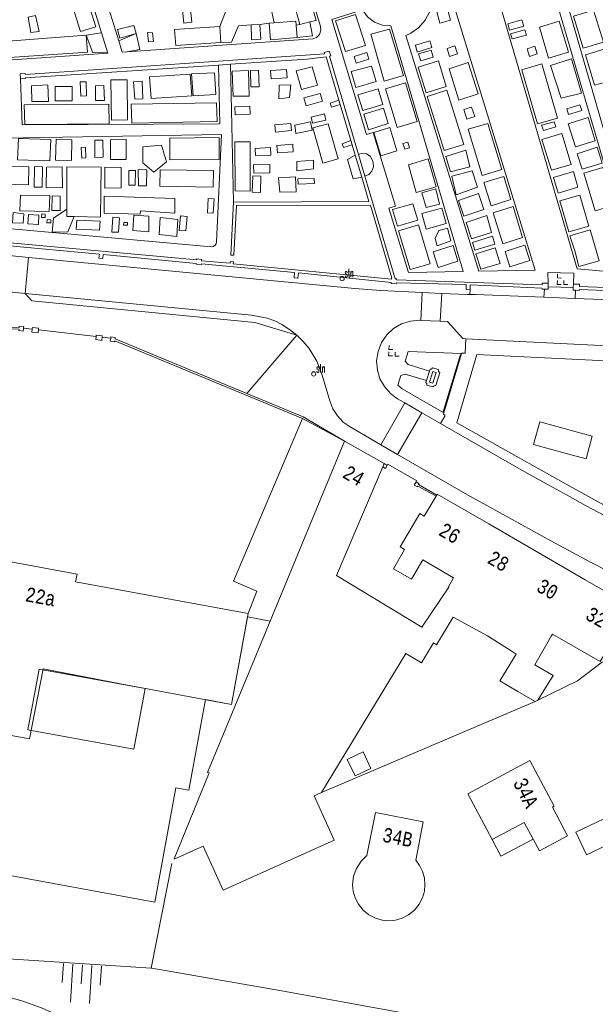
# Model space of a CAD drawing. Header units: metres. Extents: x 196790 to 198335, y 354523 to 356036.
# Tile 64 of 108: x 197818 to 197890, y 354711 to 354833. Entities that reach past the tile are written whole.
import ezdxf

# ---------------------------------------------------------------- set-up
doc = ezdxf.new("R2010")
doc.units = ezdxf.units.M
doc.linetypes.add('DGN Style 2', pattern=[186.027128, 111.616277, -74.410851])
for name, color, linetype, lineweight in [('afdak', 252, 'DGN Style 2', 18), ('bij- of bedrijfsgebouw', 252, 'Continuous', 18), ('functiescheiding', 252, 'Continuous', 18), ('heg of haag', 252, 'Continuous', 18), ('hoofdgebouw', 252, 'Continuous', 18), ('huisnummer BAG', 252, 'Continuous', 18), ('kant asfaltverharding', 252, 'Continuous', 18), ('kant keiverharding', 252, 'Continuous', 18), ('kant klinkerverharding', 252, 'Continuous', 18), ('kant muur (extern)', 252, 'Continuous', 18), ('kant onverhard', 252, 'Continuous', 18), ('kant tegelverharding', 252, 'Continuous', 18), ('kunstwerken', 252, 'Continuous', 18), ('overige afscheidingen', 252, 'Continuous', 18), ('raster', 252, 'Continuous', 18), ('straatnaambord', 252, 'Continuous', 18), ('taludsymbool', 252, 'Continuous', 18), ('toekomstig hoofdgebouw', 252, 'Continuous', 18), ('tuinhuis', 252, 'DGN Style 2', 18), ('verh keisymbool', 2, 'Continuous', 0), ('vlakafsluiter grijs', 252, 'DGN Style 2', 18), ('vlakafsluiter groen', 252, 'DGN Style 2', 18)]:
    doc.layers.add(name, color=color, linetype=linetype, lineweight=lineweight)
doc.styles.add('Style-Courier New', font='cour.ttf')
doc.styles.add('Style-simplex', font='simplex.shx')

# ---------------------------------------------------------------- blocks, each defined once
blk = doc.blocks.new('S435')
at = {"layer": 'straatnaambord', "color": 7, "linetype": 'Continuous', "lineweight": 0}
blk.add_circle((0, 0), 0.263, dxfattribs=at)
blk.add_circle((0, 0), 0.263, dxfattribs=at)
at = {"layer": 'straatnaambord', "color": 7, "linetype": 'Continuous', "lineweight": 0, "style": 'Style-simplex', "width": 0.428569}
blk.add_text('stn', height=1.05, dxfattribs=at).set_placement((0.32, 0.18))
blk = doc.blocks.new('TA')
at = {"layer": 'taludsymbool', "linetype": 'Continuous', "lineweight": 0}
for p, q in [((-0.5, 0), (-0.5, -0.5)), ((-0.25, 0), (-0.25, -1)), ((0, 0), (0, -0.5)), ((0.25, 0), (0.25, -1)), ((0.5, 0), (0.5, -0.5))]:
    blk.add_line(p, q, dxfattribs=at)
blk = doc.blocks.new('S651')
at = {"layer": 'verh keisymbool', "color": 7, "linetype": 'Continuous', "lineweight": 0}
for p, q in [((-0.41, 0.75), (-0.41, 0.25)), ((0.09, 0.25), (-0.41, 0.25)), ((-0.41, -0.05), (-0.41, -0.55)), ((-0.41, -0.55), (0.09, -0.55)), ((0.39, -0.05), (0.39, -0.55)), ((0.39, -0.55), (0.89, -0.55))]:
    blk.add_line(p, q, dxfattribs=at)
at = {"layer": 'verh keisymbool', "color": 7, "linetype": 'Continuous', "lineweight": 0, "flags": 128}
blk.add_lwpolyline([(-0.41, -0.05), (-0.41, -0.05), (-0.41, -0.55), (-0.41, -0.55), (-0.41, -0.05)], close=True, dxfattribs=at)

msp = doc.modelspace()

# ---------------------------------------------------------------- linework, layer by layer
at = {"layer": 'afdak'}
for p, q in [((197853.079, 354783.602), (197858.322, 354780.79)), ((197846.194, 354758.864), (197849.026, 354758.324))]:
    msp.add_line(p, q, dxfattribs=at)
at = {"layer": 'afdak', "flags": 128}
for points in [[(197846.269, 354759.272), (197847.361, 354762.071), (197844.448, 354763.298), (197853.079, 354783.602)], [(197876.732, 354731.069), (197877.826, 354729.008), (197881.86, 354731.149)]]:
    msp.add_lwpolyline(points, dxfattribs=at)
at = {"layer": 'bij- of bedrijfsgebouw'}
for p, q in [((197879.966, 354749.558), (197882.133, 354748.314)), ((197882.133, 354748.314), (197882.461, 354748.448))]:
    msp.add_line(p, q, dxfattribs=at)
at = {"layer": 'bij- of bedrijfsgebouw', "flags": 128}
msp.add_lwpolyline([(197882.461, 354748.448), (197884.368, 354751.563), (197882.069, 354752.882)], dxfattribs=at)
at = {"layer": 'functiescheiding'}
for p, q in [((197818.429, 354799.205), (197818.839, 354803.703)), ((197868.024, 354799.327), (197867.862, 354795.84)), ((197862.842, 354780.329), (197865.864, 354785.541))]:
    msp.add_line(p, q, dxfattribs=at)
at = {"layer": 'heg of haag'}
msp.add_line((197872.798, 354791.596), (197870.638, 354784.446), dxfattribs=at)
at = {"layer": 'hoofdgebouw'}
for p, q in [((197858.322, 354780.79), (197849.026, 354758.324)), ((197863.257, 354777.972), (197858.322, 354780.79)), ((197863.087, 354777.573), (197863.257, 354777.972)), ((197869.822, 354774.036), (197869.739, 354773.897)), ((197882.512, 354766.874), (197876.344, 354770.445)), ((197888.374, 354763.48), (197882.512, 354766.874)), ((197888.374, 354763.48), (197894.283, 354760.059)), ((197846.194, 354758.864), (197846.269, 354759.272)), ((197879.114, 354754.601), (197876.152, 354756.473)), ((197882.069, 354752.882), (197883.585, 354755.507)), ((197883.585, 354755.507), (197884.119, 354756.433)), ((197865.961, 354754.291), (197855.423, 354736.93)), ((197879.114, 354754.601), (197879.743, 354754.217)), ((197820.678, 354752.392), (197830.361, 354750.52)), ((197830.361, 354750.52), (197841.232, 354748.483)), ((197855.423, 354736.93), (197854.543, 354736.533))]:
    msp.add_line(p, q, dxfattribs=at)
at = {"layer": 'hoofdgebouw', "flags": 128}
for points in [[(197867.959, 354757.582), (197857.303, 354764.009), (197863.087, 354777.573)], [(197869.739, 354773.897), (197868.27, 354771.426), (197867.719, 354771.733), (197865.262, 354767.605), (197865.822, 354767.28), (197864.419, 354764.868), (197866.675, 354763.556), (197868.078, 354765.967), (197871.933, 354763.724)], [(197876.344, 354770.445), (197869.904, 354774.174), (197869.822, 354774.036)], [(197846.269, 354759.272), (197824.747, 354763.217), (197824.925, 354764.193), (197811.914, 354766.594), (197811.746, 354765.627), (197790.243, 354769.574)], [(197867.959, 354757.582), (197871.348, 354762.572), (197871.288, 354762.607), (197871.933, 354763.724)], [(197894.283, 354760.059), (197890.218, 354753.271), (197884.27, 354756.694), (197884.119, 354756.433)], [(197849.026, 354758.324), (197841.217, 354739.45), (197841.41, 354739.415), (197837.037, 354728.695)], [(197841.232, 354748.483), (197844.193, 354747.941), (197846.194, 354758.864)], [(197865.961, 354754.291), (197867.922, 354753.108), (197869.435, 354755.617), (197869.821, 354755.385), (197871.884, 354758.805), (197876.152, 354756.473)], [(197879.743, 354754.217), (197877.692, 354750.863), (197879.966, 354749.558)], [(197820.678, 354752.392), (197819.001, 354743.634), (197810.484, 354745.198)], [(197876.732, 354731.069), (197873.695, 354736.792), (197881.463, 354740.935), (197884.494, 354735.253), (197884.269, 354735.133), (197886.174, 354731.559), (197882.645, 354729.677), (197881.86, 354731.149)], [(197854.543, 354736.533), (197857.03, 354731.018), (197843.156, 354724.76), (197840.669, 354730.275)], [(197867.201, 354728.498), (197868.146, 354733.273), (197862.182, 354734.453), (197861.119, 354729.081)], [(197881.86, 354731.149), (197880.762, 354733.208), (197876.732, 354731.069)], [(197840.669, 354730.275), (197837.059, 354728.647), (197837.037, 354728.695)], [(197861.119, 354729.081), (197860.375, 354728.373), (197859.797, 354727.489), (197859.44, 354726.496), (197859.323, 354725.475), (197859.399, 354724.653), (197859.64, 354723.812), (197860.06, 354723.002), (197860.647, 354722.28), (197861.37, 354721.693), (197862.179, 354721.273), (197863.02, 354721.031), (197863.843, 354720.956), (197864.665, 354721.031), (197865.506, 354721.273), (197866.315, 354721.693), (197867.038, 354722.28), (197867.625, 354723.002), (197868.045, 354723.812), (197868.286, 354724.653), (197868.362, 354725.475), (197868.288, 354726.291), (197868.062, 354727.094), (197867.692, 354727.842), (197867.201, 354728.498)]]:
    msp.add_lwpolyline(points, dxfattribs=at)
at = {"layer": 'kant asfaltverharding'}
for p, q in [((197870.457, 354799.208), (197870.266, 354795.752)), ((197883.209, 354798.729), (197887.123, 354798.577)), ((197864.931, 354779.122), (197867.963, 354784.324)), ((197867.963, 354784.324), (197870.319, 354782.974))]:
    msp.add_line(p, q, dxfattribs=at)
at = {"layer": 'kant asfaltverharding', "flags": 128}
for points in [[(197873.967, 354799.06), (197873.632, 354799.06), (197870.457, 354799.208)], [(197883.209, 354798.729), (197874.663, 354799.06), (197873.967, 354799.06)], [(197924.785, 354794.203), (197921.446, 354794.929), (197908.861, 354797.155), (197907.731, 354797.344), (197906.598, 354797.513), (197905.923, 354797.603), (197905.247, 354797.686), (197901.294, 354798.021), (197900.405, 354798.062), (197887.123, 354798.577)], [(197873.464, 354793.552), (197873.099, 354793.57), (197871.156, 354795.718), (197870.266, 354795.752)], [(197873.464, 354793.552), (197896.248, 354792.422), (197901.294, 354792.063), (197902.543, 354791.941), (197903.788, 354791.806), (197911.284, 354790.785), (197916.208, 354789.878), (197921.083, 354788.734), (197925.894, 354787.348), (197930.642, 354785.758), (197935.364, 354783.991), (197940.007, 354782.053)], [(197870.319, 354782.974), (197879.221, 354777.873), (197881.511, 354776.577), (197883.807, 354775.294), (197886.111, 354774.025), (197888.423, 354772.769), (197890.859, 354771.463)], [(197891.254, 354764.562), (197888.962, 354765.735), (197884.086, 354768.327), (197879.248, 354770.99), (197876.465, 354772.537), (197873.688, 354774.097), (197870.919, 354775.67), (197868.158, 354777.257), (197864.931, 354779.122)], [(197822.973, 354708.972), (197820.471, 354710.091), (197817.884, 354711), (197815.18, 354711.726), (197812.418, 354712.18), (197811.321, 354712.231), (197810.98, 354712.224), (197810.517, 354712.2)]]:
    msp.add_lwpolyline(points, dxfattribs=at)
at = {"layer": 'kant keiverharding', "flags": 128}
for points in [[(197886.888, 354800.359), (197886.967, 354801.714), (197883.702, 354801.802), (197883.759, 354800.469)], [(197868.916, 354789.506), (197866.257, 354790.323), (197865.9, 354790.746), (197866.271, 354791.954), (197872.935, 354791.695)], [(197870.724, 354784.315), (197865.514, 354787.309), (197864.989, 354787.763), (197865.359, 354788.973), (197865.879, 354789.146), (197868.555, 354788.344)]]:
    msp.add_lwpolyline(points, dxfattribs=at)
at = {"layer": 'kant klinkerverharding'}
for p, q in [((197816.442, 354803.932), (197818.839, 354803.703)), ((197816.026, 354799.436), (197818.429, 354799.205)), ((197868.024, 354799.327), (197870.457, 354799.208)), ((197870.266, 354795.752), (197867.862, 354795.84)), ((197865.864, 354785.541), (197867.963, 354784.324)), ((197862.842, 354780.329), (197864.931, 354779.122))]:
    msp.add_line(p, q, dxfattribs=at)
at = {"layer": 'kant klinkerverharding', "flags": 128}
for points in [[(197818.839, 354803.703), (197859.584, 354799.819), (197862.862, 354799.582), (197868.024, 354799.327)], [(197852.356, 354793.998), (197851.466, 354794.716), (197850.501, 354795.33), (197849.604, 354795.769), (197848.663, 354796.106), (197846.705, 354796.487), (197818.429, 354799.205)], [(197867.862, 354795.84), (197867.702, 354795.846), (197866.545, 354795.759), (197865.436, 354795.419), (197864.43, 354794.841), (197863.58, 354794.051), (197862.92, 354793.074), (197862.498, 354791.973), (197862.33, 354790.807), (197862.415, 354789.632), (197862.738, 354788.555), (197863.289, 354787.574), (197864.037, 354786.736), (197864.945, 354786.073), (197865.864, 354785.541)], [(197862.842, 354780.329), (197859.008, 354782.545), (197858.157, 354783.151), (197857.423, 354783.921), (197856.85, 354784.818), (197856.465, 354785.789), (197855.528, 354789.009), (197854.867, 354790.739), (197853.901, 354792.318), (197853.167, 354793.194), (197852.356, 354793.998)]]:
    msp.add_lwpolyline(points, dxfattribs=at)
at = {"layer": 'kant muur (extern)'}
for p, q in [((197844.084, 354827.78), (197842.593, 354827.683)), ((197857.775, 354822.773), (197857.615, 354823.311)), ((197859.107, 354818.28), (197857.775, 354822.773)), ((197859.266, 354817.743), (197859.107, 354818.28)), ((197859.645, 354816.465), (197859.266, 354817.743)), ((197860.458, 354813.723), (197859.645, 354816.465)), ((197860.067, 354816.546), (197860.868, 354813.832)), ((197883.759, 354800.469), (197883.748, 354800.007)), ((197886.871, 354799.932), (197886.888, 354800.359)), ((197868.916, 354789.506), (197868.555, 354788.344)), ((197846.114, 354786.724), (197853.165, 354783.804)), ((197853.165, 354783.804), (197858.191, 354780.87)), ((197858.191, 354780.87), (197858.322, 354780.79)), ((197863.65, 354777.744), (197863.257, 354777.972))]:
    msp.add_line(p, q, dxfattribs=at)
at = {"layer": 'kant muur (extern)', "flags": 128}
for points in [[(197817.864, 354825.99), (197817.818, 354826.606), (197818.457, 354826.651), (197818.472, 354826.52), (197855.836, 354829.079), (197855.795, 354829.254), (197856.39, 354829.428), (197856.614, 354828.844), (197856.453, 354828.78), (197860.067, 354816.546)], [(197857.615, 354823.311), (197856.017, 354828.702), (197853.665, 354828.409), (197844.084, 354827.78)], [(197842.593, 354827.683), (197818.502, 354826.102), (197818.49, 354826.023), (197817.864, 354825.99)], [(197844.455, 354810.574), (197861.368, 354810.652), (197860.458, 354813.723)], [(197860.868, 354813.832), (197864.649, 354801.033), (197864.816, 354801.035), (197864.806, 354800.908), (197882.98, 354800.272), (197883.006, 354800.499), (197883.759, 354800.469)], [(197815.27, 354805.515), (197815.326, 354805.883), (197816.078, 354805.826), (197816.092, 354805.544), (197839.859, 354803.399), (197839.864, 354803.499), (197840.503, 354803.454), (197840.47, 354803.288), (197844.044, 354802.987), (197844.066, 354803.166), (197844.447, 354803.134), (197844.419, 354802.912), (197864.178, 354800.984), (197864.193, 354801.091), (197864.243, 354801.086), (197861.562, 354810.229), (197844.846, 354810.153), (197844.511, 354803.973), (197844.131, 354803.991), (197844.455, 354810.574)], [(197815.215, 354805.148), (197815.997, 354805.062), (197816.015, 354805.167), (197827.71, 354804.084), (197827.659, 354803.612), (197828.159, 354803.566), (197828.202, 354804.037), (197839.806, 354802.951), (197839.804, 354802.842), (197840.433, 354802.782), (197840.459, 354802.904), (197852.079, 354801.826), (197852.009, 354801.139), (197852.504, 354801.095), (197852.582, 354801.775), (197864.142, 354800.571), (197864.132, 354800.441), (197864.781, 354800.419), (197864.794, 354800.532), (197873.5, 354800.305), (197873.497, 354799.684), (197873.985, 354799.668)], [(197873.985, 354799.668), (197873.989, 354799.668), (197874.014, 354800.283), (197882.963, 354799.858), (197882.982, 354799.75), (197883.271, 354799.739)], [(197883.748, 354800.007), (197883.742, 354799.721), (197883.271, 354799.739)], [(197886.871, 354799.932), (197886.857, 354799.601), (197887.163, 354799.595)], [(197925.255, 354796.313), (197924.714, 354796.411), (197924.677, 354796.176), (197906.966, 354799.322), (197906.644, 354799.321), (197906.643, 354799.419), (197906.083, 354799.462), (197906.068, 354799.352), (197887.653, 354800.05), (197887.655, 354800.345), (197886.888, 354800.359)], [(197887.163, 354799.595), (197887.621, 354799.587), (197887.629, 354799.702), (197906.028, 354798.987), (197906.013, 354798.902), (197906.579, 354798.852), (197906.589, 354798.968), (197915.343, 354797.43), (197915.242, 354796.807), (197915.736, 354796.724), (197915.849, 354797.335), (197924.57, 354795.728), (197924.601, 354795.649), (197925.129, 354795.555)], [(197818.249, 354794.883), (197818.212, 354794.497), (197817.671, 354794.578), (197817.683, 354794.729), (197795.546, 354795.482)], [(197795.565, 354795.702), (197817.7, 354794.948), (197817.71, 354795.116), (197818.266, 354795.062), (197818.249, 354794.883)], [(197819.319, 354794.756), (197819.34, 354794.935), (197820.127, 354794.856), (197820.105, 354794.677)], [(197819.319, 354794.756), (197819.274, 354794.372), (197820.059, 354794.302), (197820.105, 354794.677)], [(197827.293, 354793.827), (197827.246, 354793.435), (197828.007, 354793.318), (197828.055, 354793.734)], [(197828.055, 354793.734), (197828.075, 354793.913), (197827.314, 354794.006), (197827.293, 354793.827)], [(197853.079, 354783.602), (197829.638, 354793.308), (197829.62, 354793.16), (197829.074, 354793.23), (197829.122, 354793.608)], [(197829.122, 354793.608), (197829.145, 354793.787), (197829.689, 354793.715), (197829.66, 354793.537), (197846.114, 354786.724)], [(197868.555, 354788.344), (197868.483, 354788.112), (197868.593, 354787.959), (197868.595, 354787.77), (197869.361, 354787.533), (197869.506, 354787.688), (197869.718, 354787.707), (197870.202, 354789.351), (197870.036, 354789.483), (197870.047, 354789.695), (197869.317, 354789.907), (197869.194, 354789.746), (197868.991, 354789.747), (197868.916, 354789.506)], [(197863.087, 354777.573), (197863.434, 354777.372), (197863.65, 354777.744)], [(197869.739, 354773.897), (197867.473, 354775.175), (197867.424, 354775.085), (197867.017, 354775.3), (197867.243, 354775.69), (197867.306, 354775.653)], [(197869.822, 354774.036), (197867.563, 354775.36), (197867.621, 354775.468), (197867.306, 354775.653)]]:
    msp.add_lwpolyline(points, dxfattribs=at)
at = {"layer": 'kant onverhard'}
for p, q in [((197824.037, 354850.396), (197830.136, 354830.712)), ((197822.954, 354848.012), (197827.979, 354831.713)), ((197844.229, 354836.368), (197842.744, 354832.512)), ((197849.542, 354832.956), (197848.829, 354836.14)), ((197847.749, 354832.747), (197848.898, 354832.908)), ((197827.979, 354831.713), (197828.73, 354829.276)), ((197852.744, 354832.759), (197852.273, 354832.645)), ((197844.455, 354810.574), (197844.084, 354827.78))]:
    msp.add_line(p, q, dxfattribs=at)
at = {"layer": 'kant onverhard', "flags": 128}
for points in [[(197831.147, 354829.35), (197854.356, 354830.958), (197854.815, 354831.13), (197855.194, 354831.515), (197855.365, 354832.028), (197855.31, 354832.515), (197847.827, 354857.585), (197824.037, 354850.396)], [(197885.181, 354838.615), (197886.981, 354840.458), (197891.349, 354841.873), (197903.798, 354800.881), (197895.895, 354801.548), (197885.181, 354838.615)], [(197891.587, 354801.912), (197887.363, 354802.269), (197876.771, 354838.621), (197879.128, 354839.304), (197884.053, 354838.196), (197894.782, 354801.642)], [(197866.576, 354831.65), (197866.276, 354831.496), (197865.987, 354831.369), (197875.079, 354801.982), (197882.135, 354802.116), (197871.679, 354836.136), (197869.3, 354835.511), (197868.974, 354834.352), (197868.382, 354833.267), (197867.559, 354832.346), (197866.576, 354831.65)], [(197860.553, 354834.56), (197861.176, 354833.716), (197862.044, 354833.052), (197863.065, 354832.661), (197864.111, 354832.574), (197873.15, 354801.945), (197866.304, 354801.815), (197863.868, 354809.838), (197864.691, 354810.067), (197861.896, 354819.269), (197861.08, 354819.02), (197856.719, 354833.384), (197860.553, 354834.56)], [(197852.423, 354831.133), (197854.314, 354831.344), (197853.989, 354833.061)], [(197842.889, 354830.492), (197844.21, 354830.527), (197845.074, 354832.575), (197846.641, 354832.694)], [(197830.136, 354830.712), (197830.57, 354829.31), (197831.147, 354829.35)], [(197828.73, 354829.276), (197828.759, 354829.183), (197803.729, 354827.439)], [(197886.651, 354828.467), (197884.05, 354827.646), (197885.358, 354823.572), (197887.901, 354824.163), (197886.651, 354828.467)], [(197842.593, 354827.683), (197842.752, 354820.344), (197818.085, 354820.211), (197817.864, 354825.99)], [(197850.118, 354823.469), (197851.443, 354823.623), (197851.595, 354825.212), (197850.156, 354825.173), (197850.118, 354823.469)], [(197841.662, 354805.012), (197841.904, 354805.038), (197842.135, 354805.177), (197842.28, 354805.403), (197842.313, 354805.644), (197842.963, 354819.011), (197815.734, 354818.571), (197815.375, 354807.394), (197841.662, 354805.012)], [(197833.117, 354817.496), (197835.474, 354817.689), (197836.096, 354815.636), (197834.509, 354814.316), (197833.148, 354815.511), (197833.117, 354817.496)], [(197823.628, 354809.709), (197821.991, 354808.599), (197821.824, 354806.849), (197823.777, 354806.885), (197824.541, 354808.783)], [(197871.158, 354807.359), (197871.579, 354805.771), (197869.867, 354805.146), (197869.65, 354806.072), (197870.112, 354807.062), (197871.158, 354807.359)], [(197875.317, 354802.229), (197877.747, 354802.946), (197877.144, 354804.874), (197874.702, 354804.158), (197875.317, 354802.229)]]:
    msp.add_lwpolyline(points, dxfattribs=at)
at = {"layer": 'kant tegelverharding'}
for p, q in [((197883.209, 354798.729), (197883.271, 354799.739)), ((197873.985, 354799.668), (197873.967, 354799.06)), ((197887.123, 354798.577), (197887.163, 354799.595)), ((197870.724, 354784.315), (197872.935, 354791.695))]:
    msp.add_line(p, q, dxfattribs=at)
at = {"layer": 'kant tegelverharding', "flags": 128}
for points in [[(197872.935, 354791.695), (197872.955, 354791.762), (197873.39, 354791.77), (197873.464, 354793.552)], [(197890.734, 354772.794), (197889.149, 354773.661), (197885.987, 354775.408), (197882.872, 354777.14), (197879.766, 354778.888), (197872.356, 354783.081), (197874.83, 354791.604), (197901.94, 354790.262)], [(197870.724, 354784.315), (197870.666, 354784.122), (197870.861, 354784.008), (197870.844, 354783.876), (197870.319, 354782.974)], [(197863.65, 354777.744), (197863.734, 354777.886), (197867.346, 354775.818), (197867.306, 354775.653)]]:
    msp.add_lwpolyline(points, dxfattribs=at)
at = {"layer": 'kunstwerken', "flags": 128}
msp.add_lwpolyline([(197869.766, 354789.332), (197869.342, 354789.452), (197868.926, 354788.128), (197869.359, 354787.993), (197869.766, 354789.332)], dxfattribs=at)
at = {"layer": 'overige afscheidingen'}
for p, q in [((197849.542, 354832.956), (197848.898, 354832.908)), ((197853.989, 354833.061), (197852.744, 354832.759)), ((197842.744, 354832.512), (197842.889, 354830.492)), ((197846.641, 354832.694), (197847.749, 354832.747)), ((197852.273, 354832.645), (197852.423, 354831.133))]:
    msp.add_line(p, q, dxfattribs=at)
at = {"layer": 'overige afscheidingen', "flags": 128}
for points in [[(197826.259, 354835.611), (197827.272, 354832.467), (197825.345, 354831.882), (197824.343, 354835.053), (197826.259, 354835.611)], [(197852.744, 354832.759), (197852.168, 354834.848), (197854.132, 354835.415), (197854.767, 354833.25), (197853.989, 354833.061)], [(197869.59, 354835.277), (197870.94, 354835.631), (197871.546, 354833.284), (197870.211, 354832.928), (197869.59, 354835.277)], [(197839.037, 354835.031), (197839.264, 354833.028), (197838.239, 354832.924), (197838.055, 354834.946), (197839.037, 354835.031)], [(197889.393, 354834.55), (197886.897, 354833.798), (197888.102, 354829.794), (197890.646, 354830.534), (197889.393, 354834.55)], [(197818.808, 354833.648), (197819.156, 354831.762), (197820.182, 354831.894), (197819.747, 354833.859), (197818.808, 354833.648)], [(197852.423, 354831.133), (197849.087, 354830.829), (197848.898, 354832.908)], [(197852.273, 354832.645), (197852.222, 354833.155), (197849.542, 354832.956)], [(197858.43, 354829.365), (197860.918, 354830.121), (197859.691, 354833.982), (197857.209, 354833.221), (197858.43, 354829.365)], [(197878.925, 354832.043), (197878.696, 354832.844), (197880.439, 354833.335), (197880.697, 354832.545), (197878.925, 354832.043)], [(197885.107, 354833.153), (197882.653, 354832.414), (197883.798, 354828.549), (197886.281, 354829.29), (197885.107, 354833.153)], [(197832.294, 354831.636), (197832.001, 354832.611), (197829.989, 354832.124)], [(197829.989, 354832.124), (197830.245, 354831.023), (197832.294, 354831.636)], [(197834.359, 354831.703), (197834.46, 354830.632), (197833.84, 354830.565), (197833.705, 354831.75), (197834.359, 354831.703)], [(197842.889, 354830.492), (197837.249, 354830.113), (197837.088, 354832.108), (197842.744, 354832.512)], [(197846.641, 354832.694), (197846.714, 354830.829), (197847.851, 354830.897), (197847.749, 354832.747)], [(197863.914, 354832.161), (197861.585, 354831.523), (197863.25, 354825.683), (197865.674, 354826.387), (197863.914, 354832.161)], [(197881.024, 354831.405), (197880.814, 354832.084), (197879.048, 354831.592), (197879.229, 354830.96), (197881.024, 354831.405)], [(197807.303, 354827.989), (197807.071, 354829.956), (197826.06, 354831.415)], [(197826.06, 354831.415), (197826.214, 354829.298), (197807.303, 354827.989)], [(197869.22, 354829.858), (197868.961, 354830.713), (197867.177, 354830.18), (197867.405, 354829.3), (197869.22, 354829.858)], [(197859.752, 354827.941), (197861.339, 354828.402), (197861.091, 354829.252), (197859.506, 354828.757), (197859.752, 354827.941)], [(197867.551, 354829.075), (197867.865, 354828.226), (197869.392, 354828.673), (197869.121, 354829.541), (197867.551, 354829.075)], [(197871.134, 354829.743), (197871.44, 354828.769), (197872.416, 354829.068), (197872.108, 354830.075), (197871.134, 354829.743)], [(197881.432, 354828.753), (197882.384, 354829.094), (197882.089, 354830.028), (197881.124, 354829.726), (197881.432, 354828.753)], [(197890.862, 354829.704), (197888.4, 354828.947), (197889.545, 354825.18), (197892.023, 354825.847), (197890.862, 354829.704)], [(197868.505, 354824.23), (197871.025, 354825.011), (197870.055, 354828.198), (197867.52, 354827.426), (197868.505, 354824.23)], [(197873.771, 354827.993), (197871.38, 354827.229), (197872.575, 354823.301), (197874.996, 354824.082), (197873.771, 354827.993)], [(197839.214, 354826.591), (197842.069, 354826.717), (197842.258, 354824.028), (197839.431, 354823.845), (197839.214, 354826.591)], [(197844.306, 354826.934), (197846.336, 354826.996), (197846.391, 354823.809), (197844.425, 354823.787), (197844.306, 354826.934)], [(197847.643, 354824.987), (197847.582, 354827.045), (197846.585, 354826.998), (197846.618, 354824.982), (197847.643, 354824.987)], [(197849.152, 354825.971), (197849.067, 354827.004), (197851.086, 354827.129), (197851.16, 354826.103), (197849.152, 354825.971)], [(197852.292, 354826.966), (197854.269, 354827.451), (197854.923, 354825.168), (197852.956, 354824.635), (197852.292, 354826.966)], [(197859.722, 354824.891), (197862.268, 354825.626), (197861.697, 354827.552), (197859.138, 354826.888), (197859.722, 354824.891)], [(197884.912, 354821.062), (197882.407, 354820.338), (197880.44, 354827.101), (197882.933, 354827.827), (197884.912, 354821.062)], [(197826.061, 354825.614), (197825.309, 354825.591), (197825.379, 354823.816), (197826.097, 354823.841), (197826.061, 354825.614)], [(197829.152, 354825.849), (197831.179, 354825.848), (197831.225, 354820.857), (197829.203, 354820.818), (197829.152, 354825.849)], [(197832.132, 354823.424), (197833.154, 354823.469), (197833.04, 354825.659), (197831.974, 354825.586), (197832.132, 354823.424)], [(197833.986, 354826.201), (197834.193, 354823.526), (197839.269, 354823.856), (197839.062, 354826.566), (197833.986, 354826.201)], [(197821.257, 354825.202), (197821.352, 354823.156), (197819.288, 354823.129), (197819.243, 354825.104), (197821.257, 354825.202)], [(197824.303, 354825.02), (197824.327, 354823.243), (197822.185, 354823.211), (197822.181, 354825.007), (197824.303, 354825.02)], [(197828.35, 354823.28), (197827.245, 354823.281), (197827.212, 354825.092), (197828.258, 354825.121), (197828.35, 354823.28)], [(197860.593, 354822.012), (197863.105, 354822.788), (197862.501, 354824.729), (197859.976, 354823.973), (197860.593, 354822.012)], [(197865.924, 354825.465), (197863.438, 354824.734), (197864.897, 354819.907), (197867.387, 354820.638), (197865.924, 354825.465)], [(197870.751, 354817.02), (197873.217, 354817.788), (197871.105, 354824.546), (197868.638, 354823.76), (197870.751, 354817.02)], [(197853.254, 354823.619), (197855.287, 354824.152), (197855.574, 354823.188), (197853.548, 354822.609), (197853.254, 354823.619)], [(197857.615, 354823.311), (197856.535, 354822.921), (197856.697, 354822.416), (197857.775, 354822.773)], [(197818.314, 354822.746), (197818.383, 354820.29), (197828.948, 354820.357), (197828.885, 354822.812), (197818.314, 354822.746)], [(197831.779, 354820.433), (197842.404, 354820.642), (197842.313, 354822.987), (197831.688, 354822.825), (197831.779, 354820.433)], [(197844.603, 354822.493), (197846.49, 354822.571), (197846.521, 354821.558), (197844.653, 354821.474), (197844.603, 354822.493)], [(197861.311, 354819.628), (197863.783, 354820.404), (197863.194, 354822.326), (197860.722, 354821.561), (197861.311, 354819.628)], [(197874.174, 354822.454), (197873.217, 354822.146), (197873.594, 354820.953), (197874.575, 354821.271), (197874.174, 354822.454)], [(197887.718, 354822.74), (197886.092, 354822.239), (197886.287, 354821.521), (197887.954, 354822.015), (197887.718, 354822.74)], [(197852.241, 354819.154), (197854.264, 354819.554), (197854.085, 354820.59), (197852.097, 354820.184), (197852.241, 354819.154)], [(197854.139, 354821.208), (197855.815, 354821.585), (197855.986, 354820.815), (197854.327, 354820.46), (197854.139, 354821.208)], [(197882.905, 354820.172), (197883.162, 354819.51), (197884.707, 354819.975), (197884.498, 354820.599), (197882.905, 354820.172)], [(197888.752, 354821.13), (197886.256, 354820.37), (197887.148, 354817.489), (197889.629, 354818.224), (197888.752, 354821.13)], [(197851.691, 354819.505), (197851.618, 354820.392), (197849.619, 354820.226), (197849.709, 354819.327), (197851.691, 354819.505)], [(197854.361, 354819.863), (197856.268, 354820.363), (197857.541, 354816.009), (197855.589, 354815.462), (197854.361, 354819.863)], [(197862.836, 354816.378), (197864.845, 354816.991), (197863.975, 354819.903), (197861.975, 354819.293), (197862.836, 354816.378)], [(197873.752, 354819.673), (197876.197, 354820.414), (197877.97, 354814.651), (197875.508, 354813.909), (197873.752, 354819.673)], [(197817.626, 354818.547), (197817.499, 354815.859), (197821.542, 354815.758), (197821.666, 354818.419), (197817.626, 354818.547)], [(197822.319, 354818.438), (197822.239, 354815.837), (197824.209, 354815.792), (197824.277, 354818.377), (197822.319, 354818.438)], [(197827.127, 354818.31), (197827.133, 354816.165), (197828.168, 354816.198), (197828.141, 354818.336), (197827.127, 354818.31)], [(197829.085, 354818.361), (197829.095, 354815.889), (197831.058, 354815.911), (197831.069, 354818.416), (197829.085, 354818.361)], [(197836.492, 354815.846), (197836.493, 354818.579), (197842.682, 354818.642), (197842.681, 354815.894), (197836.492, 354815.846)], [(197846.543, 354811.956), (197844.673, 354812.014), (197844.61, 354818.117), (197846.534, 354818.107), (197846.543, 354811.956)], [(197859.107, 354818.28), (197858.025, 354817.877), (197858.191, 354817.418), (197859.266, 354817.743)], [(197884.142, 354814.563), (197886.614, 354815.277), (197885.466, 354819.135), (197882.96, 354818.423), (197884.142, 354814.563)], [(197825.437, 354817.416), (197825.501, 354816.07), (197826.02, 354816.097), (197825.964, 354817.452), (197825.437, 354817.416)], [(197849.076, 354817.408), (197847.179, 354817.281), (197847.219, 354816.393), (197849.137, 354816.463), (197849.076, 354817.408)], [(197849.949, 354816.721), (197851.919, 354816.863), (197851.844, 354817.818), (197849.882, 354817.67), (197849.949, 354816.721)], [(197866.431, 354817.375), (197865.833, 354817.188), (197865.595, 354817.893), (197866.216, 354818.087), (197866.431, 354817.375)], [(197871.542, 354814.358), (197873.96, 354815.001), (197873.463, 354817.052), (197870.95, 354816.295), (197871.542, 354814.358)], [(197889.857, 354817.452), (197890.475, 354815.457), (197887.983, 354814.71), (197887.36, 354816.634), (197889.857, 354817.452)], [(197852.379, 354814.511), (197854.457, 354814.759), (197854.429, 354815.834), (197852.353, 354815.653), (197852.379, 354814.511)], [(197859.645, 354816.465), (197858.673, 354815.898), (197859.384, 354813.493), (197860.458, 354813.723)], [(197860.067, 354816.546), (197860.536, 354816.697), (197861.077, 354816.622), (197861.525, 354816.309), (197861.766, 354815.88), (197861.875, 354815.537), (197861.927, 354815.011), (197861.747, 354814.463), (197861.353, 354814.04), (197860.868, 354813.832)], [(197868.761, 354815.989), (197866.291, 354815.237), (197867.271, 354811.807), (197869.752, 354812.513), (197868.761, 354815.989)], [(197818.907, 354814.991), (197818.853, 354812.743), (197815.715, 354812.842), (197815.775, 354815.037), (197818.907, 354814.991)], [(197820.619, 354815.001), (197820.584, 354812.46), (197819.566, 354812.458), (197819.604, 354815.046), (197820.619, 354815.001)], [(197823.081, 354814.99), (197823.096, 354812.381), (197821.056, 354812.428), (197821.093, 354814.967), (197823.081, 354814.99)], [(197824.541, 354808.783), (197827.859, 354808.733), (197827.922, 354814.935), (197823.645, 354814.991), (197823.628, 354809.709)], [(197830.411, 354814.922), (197828.394, 354814.95), (197828.401, 354812.334), (197830.449, 354812.361), (197830.411, 354814.922)], [(197832.232, 354814.518), (197832.195, 354812.692), (197831.38, 354812.713), (197831.402, 354814.528), (197832.232, 354814.518)], [(197833.643, 354814.63), (197833.604, 354812.634), (197832.578, 354812.626), (197832.568, 354814.64), (197833.643, 354814.63)], [(197841.975, 354814.531), (197841.898, 354812.471), (197835.248, 354812.566), (197835.298, 354814.615), (197841.975, 354814.531)], [(197848.993, 354815.269), (197849.005, 354814.253), (197846.996, 354814.221), (197846.962, 354815.232), (197848.993, 354815.269)], [(197872.274, 354811.519), (197874.912, 354812.439), (197874.273, 354814.493), (197871.719, 354813.836), (197872.274, 354811.519)], [(197890.555, 354814.917), (197892.015, 354810.207), (197889.622, 354809.493), (197888.187, 354814.2), (197890.555, 354814.917)], [(197846.859, 354813.874), (197847.87, 354813.834), (197847.815, 354811.812), (197846.788, 354811.842), (197846.859, 354813.874)], [(197852.178, 354813.748), (197852.266, 354811.872), (197850.26, 354811.838), (197850.087, 354813.612), (197852.178, 354813.748)], [(197854.554, 354812.896), (197852.549, 354812.826), (197852.493, 354813.487), (197854.525, 354813.535), (197854.554, 354812.896)], [(197875.722, 354813.039), (197876.615, 354810.112), (197879.086, 354810.912), (197878.217, 354813.797), (197875.722, 354813.039)], [(197884.976, 354811.71), (197887.465, 354812.442), (197886.908, 354814.399), (197884.397, 354813.654), (197884.976, 354811.71)], [(197869.704, 354812.268), (197870.184, 354810.353), (197868.505, 354809.92), (197867.976, 354811.747), (197869.704, 354812.268)], [(197817.781, 354809.523), (197817.854, 354811.471), (197821.504, 354811.397), (197821.441, 354809.407), (197817.781, 354809.523)], [(197821.779, 354809.563), (197822.807, 354809.565), (197822.833, 354811.352), (197821.809, 354811.366), (197821.779, 354809.563)], [(197828.311, 354811.339), (197828.305, 354809.203), (197832.811, 354809.107), (197832.844, 354809.484), (197837.125, 354809.229), (197837.112, 354811.04), (197828.311, 354811.339)], [(197841.229, 354809.251), (197841.926, 354809.209), (197842.029, 354810.995), (197841.302, 354811.032), (197841.229, 354809.251)], [(197875.699, 354809.671), (197875.054, 354811.648), (197872.559, 354810.789), (197873.206, 354808.843), (197875.699, 354809.671)], [(197886.304, 354806.876), (197888.822, 354807.609), (197887.679, 354811.476), (197885.191, 354810.765), (197886.304, 354806.876)], [(197823.628, 354809.709), (197823.625, 354808.797), (197824.541, 354808.783)], [(197867.487, 354808.337), (197864.942, 354807.59), (197864.322, 354809.653), (197866.866, 354810.36), (197867.487, 354808.337)], [(197867.964, 354809.154), (197868.508, 354807.209), (197871.023, 354807.931), (197870.45, 354809.838), (197867.964, 354809.154)], [(197879.365, 354810.057), (197876.879, 354809.242), (197878.075, 354805.375), (197880.547, 354806.193), (197879.365, 354810.057)], [(197818.277, 354809.148), (197818.178, 354807.95), (197816.863, 354807.998), (197816.926, 354809.305), (197818.277, 354809.148)], [(197820.169, 354808.951), (197820.094, 354807.798), (197818.789, 354807.876), (197818.855, 354809.037), (197820.169, 354808.951)], [(197820.938, 354808.689), (197820.954, 354809.09), (197820.517, 354809.119), (197820.501, 354808.677), (197820.938, 354808.689)], [(197821.643, 354808.025), (197821.628, 354808.37), (197821.183, 354808.413), (197821.152, 354808.027), (197821.643, 354808.025)], [(197827.788, 354808.203), (197827.724, 354807.106), (197824.803, 354807.223), (197824.874, 354808.342), (197827.788, 354808.203)], [(197830.096, 354806.844), (197829.27, 354806.842), (197829.379, 354808.715), (197830.227, 354808.649), (197830.096, 354806.844)], [(197833.898, 354806.891), (197831.872, 354807.069), (197832.017, 354808.978), (197833.899, 354808.842), (197833.898, 354806.891)], [(197837.359, 354806.305), (197835.173, 354806.539), (197835.307, 354808.653), (197837.503, 354808.443), (197837.359, 354806.305)], [(197838.662, 354808.801), (197837.847, 354808.864), (197837.676, 354807.063), (197838.499, 354807.008), (197838.662, 354808.801)], [(197876.65, 354806.815), (197874.168, 354805.996), (197873.503, 354808.043), (197876.068, 354808.925), (197876.65, 354806.815)], [(197831.207, 354808.03), (197831.201, 354807.7), (197830.735, 354807.724), (197830.743, 354808.058), (197831.207, 354808.03)], [(197869.003, 354802.912), (197866.506, 354802.186), (197865.055, 354807.029), (197867.541, 354807.742), (197869.003, 354802.912)], [(197887.593, 354802.552), (197890.122, 354803.268), (197888.989, 354807.132), (197886.441, 354806.391), (197887.071, 354804.506), (197887.593, 354802.552)], [(197874.301, 354805.57), (197874.601, 354804.602), (197877.072, 354805.34), (197876.781, 354806.327), (197874.301, 354805.57)], [(197869.373, 354804.393), (197871.868, 354805.172), (197872.458, 354803.221), (197869.992, 354802.442), (197869.373, 354804.393)], [(197880.842, 354805.237), (197878.37, 354804.439), (197878.975, 354802.517), (197881.452, 354803.31), (197880.842, 354805.237)]]:
    msp.add_lwpolyline(points, dxfattribs=at)
at = {"layer": 'raster'}
for p, q in [((197886.871, 354799.932), (197883.748, 354800.007)), ((197847.099, 354795.581), (197819.287, 354798.258)), ((197819.319, 354794.756), (197818.249, 354794.883)), ((197827.293, 354793.827), (197820.105, 354794.677)), ((197829.122, 354793.608), (197828.055, 354793.734)), ((197882.133, 354748.314), (197855.423, 354736.93)), ((197836.744, 354728.074), (197834.193, 354715.026)), ((197834.193, 354715.026), (197811.094, 354716.531))]:
    msp.add_line(p, q, dxfattribs=at)
at = {"layer": 'raster', "flags": 128}
for points in [[(197890.528, 354753.265), (197887.402, 354750.87), (197882.461, 354748.448)], [(197907.747, 354682.73), (197891.722, 354696.247), (197879.059, 354706.997), (197850.955, 354712.116), (197834.264, 354715.021), (197834.193, 354715.026)]]:
    msp.add_lwpolyline(points, dxfattribs=at)
at = {"layer": 'toekomstig hoofdgebouw', "flags": 128}
for points in [[(197791.768, 354757.531), (197790.607, 354751.204), (197798.502, 354749.754), (197795.211, 354731.827), (197800.031, 354730.942), (197799.796, 354729.664), (197834.64, 354723.268), (197837.258, 354737.53), (197838.881, 354737.232), (197840.955, 354748.534), (197844.193, 354747.941), (197846.269, 354759.272), (197824.747, 354763.217), (197824.925, 354764.193), (197811.914, 354766.594), (197811.746, 354765.627), (197790.243, 354769.574), (197788.08, 354758.208), (197791.768, 354757.531)], [(197833.406, 354749.919), (197820.18, 354752.347), (197818.788, 354744.761), (197832.015, 354742.341), (197833.406, 354749.919)]]:
    msp.add_lwpolyline(points, dxfattribs=at)
at = {"layer": 'tuinhuis'}
for p, q in [((197858.661, 354741.076), (197860.634, 354742.019)), ((197860.634, 354742.019), (197861.616, 354739.964)), ((197859.642, 354739.021), (197858.661, 354741.076)), ((197861.616, 354739.964), (197859.642, 354739.021))]:
    msp.add_line(p, q, dxfattribs=at)
at = {"layer": 'tuinhuis', "flags": 128}
for points in [[(197886.178, 354779.214), (197881.919, 354780.374), (197882.683, 354783.177), (197886.942, 354782.017)], [(197886.942, 354782.017), (197889.239, 354781.391), (197888.475, 354778.588), (197886.178, 354779.214)], [(197888.533, 354729.156), (197887.182, 354731.998), (197890.598, 354733.622), (197891.949, 354730.78), (197888.533, 354729.156)]]:
    msp.add_lwpolyline(points, dxfattribs=at)
at = {"layer": 'vlakafsluiter grijs'}
for p, q in [((197819.287, 354798.258), (197818.429, 354799.205)), ((197847.099, 354795.581), (197852.356, 354793.998)), ((197852.356, 354793.998), (197846.114, 354786.724))]:
    msp.add_line(p, q, dxfattribs=at)
at = {"layer": 'vlakafsluiter groen'}
for p, q in [((197827.979, 354831.713), (197826.06, 354831.415)), ((197830.136, 354830.712), (197832.294, 354831.636))]:
    msp.add_line(p, q, dxfattribs=at)
at = {"layer": 'vlakafsluiter groen', "flags": 128}
for points in [[(197832.294, 354831.636), (197832.778, 354829.647), (197831.147, 354829.35)], [(197826.06, 354831.415), (197826.903, 354829.223), (197828.73, 354829.276)]]:
    msp.add_lwpolyline(points, dxfattribs=at)

# ---------------------------------------------------------------- block references
at = {"layer": 'straatnaambord'}
for p in [(197858.016, 354801.054), (197854.471, 354789.165)]:
    msp.add_blockref('S435', p, dxfattribs=at)
at = {"layer": 'taludsymbool', "xscale": 4.738021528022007, "yscale": 4.738021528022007, "zscale": 4.738021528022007, "rotation": 356.2728002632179}
msp.add_blockref('TA', (197825.591, 354715.456), dxfattribs=at)
at = {"layer": 'verh keisymbool', "color": 7, "linetype": 'Continuous', "lineweight": 0}
for p, rotation in [((197885.308, 354800.872), 358.4533897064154), ((197864.259, 354791.956), 357.7643631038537)]:
    msp.add_blockref('S651', p, dxfattribs=dict(at, rotation=rotation))

# ---------------------------------------------------------------- texts
at = {"layer": 'huisnummer BAG', "style": 'Style-Courier New', "width": 0.694444}
for s, rotation, p in [('24', 329.74356, (197857.926, 354776.325)), ('26', 330.20538, (197869.917, 354769.142)), ('28', 330.20538, (197876.01, 354765.655)), ('30', 330.20538, (197882.128, 354762.153)), ('22a', 349.63368, (197818.358, 354760.823)), ('32', 330.20538, (197888.245, 354758.653)), ('34A', 296.87254, (197879.301, 354738.186)), ('34B', 348.81367, (197862.927, 354730.84))]:
    msp.add_text(s, height=1.8, rotation=rotation, dxfattribs=at).set_placement(p)

doc.saveas('drawing.dxf')
